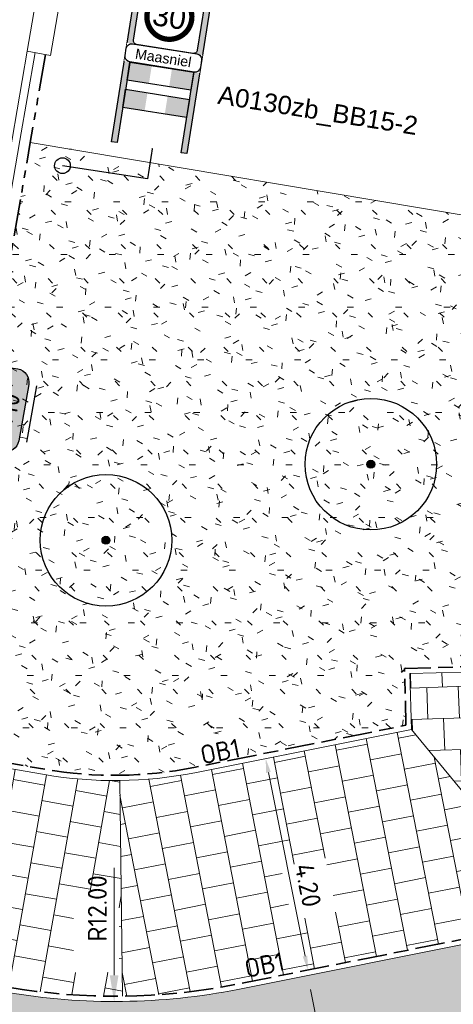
# Model space of a CAD drawing. Header units: metres. Extents: x 198714 to 199133, y 355604 to 356082.
# Tile 33 of 36: x 198770.34 to 198778.58, y 356028.32 to 356047.04. Entities that reach past the tile are written whole.
import ezdxf
from ezdxf.enums import TextEntityAlignment as Align

# ---------------------------------------------------------------- set-up
doc = ezdxf.new("R2010")
doc.units = ezdxf.units.M
doc.linetypes.add('VH-OPSLUITBAND_100X200', pattern=[16, 8, -2, 4, -2])
doc.linetypes.add('VH-TROTTOIRBAND_180-200', pattern=[20, 10, -2, 2, -2, 2, -2])
for name, color, linetype, lineweight in [('B-WE-VH-KANTVERHARDING-G', 253, 'Continuous', 5), ('N-WE-GR-BOOM-S', 96, 'Continuous', 25), ('N-WE-GR-GRAS_BERM-A', 86, 'Continuous', 5), ('N-WE-VH-GOOT_TEGEL-G', 170, 'Continuous', 5), ('N-WE-VH-KANTOPSLUITING_OPSLUITBAND_100X200-G', 5, 'VH-OPSLUITBAND_100X200', 35), ('N-WE-VH-KANTOPSLUITING_TEKST-T', 7, 'VH-OPSLUITBAND_100X200', 35), ('N-WE-VH-KANTOPSLUITING_TROTTOIRBAND_180 200-G', 6, 'VH-TROTTOIRBAND_180-200', 35), ('N-WE-VH-KANTVERHARDING-G', 1, 'Continuous', 5), ('N-WE-VH-VERHARDING_TEGEL-A', 252, 'Continuous', 5), ('N-WE-VW-VERKEERSTEKEN_BORD-S', 7, 'Continuous', 25), ('X-XX-AL-AANPIJLING-M', 7, 'Continuous', 18), ('X-XX-AL-HOOGTELABEL-S', 7, 'Continuous', 25)]:
    doc.layers.add(name, color=color, linetype=linetype, lineweight=lineweight)
for name, color, linetype in [('N-WE-IE-MEUBILAIR_WEGMEUBILAIR_VERKEERSBORD-S', 7, 'Continuous'), ('N-WE-IE-MEUBILAIR_WEGMEUBILAIR_VERKEERSBORD-T', 7, 'Continuous'), ('X-XX-WIPEOUT', 7, 'Continuous')]:
    doc.layers.add(name, color=color, linetype=linetype)
doc.layers.add('N-WE-IE-MEUBILAIR_WEGMEUBILAIR_VERKEERSBORD_WIPEOUT-G', color=7, linetype='Continuous', plot=False)
doc.layers.add('X-XX-HULPLIJNEN', color=4, linetype='Continuous', plot=False)
doc.layers.add('N-WE-VH-VERHARDING_ASFALT_DEKLAAG-G_ROOD', color=7, linetype='Continuous', lineweight=5, true_color=0xbf4040)
doc.styles.add('NLCS-ISO', font='NLCS-ISO.ttf')
doc.styles.add('NLCS-ISO-M200-T18', font='NLCS-ISO.ttf', dxfattribs={"height": 0.36})
doc.styles.add('VB', font='arial.ttf')
doc.dimstyles.new('NLCS-M200-T18-PIJL-A', dxfattribs={"dimtxt": 0.36, "dimasz": 0.27, "dimexe": 0.4, "dimexo": 0.4, "dimgap": 0.14, "dimtad": 1, "dimlfac": -1, "dimzin": 0, "dimdsep": 46, "dimtxsty": 'NLCS-ISO-M200-T18', "dimcen": 0.5, "dimdle": 2, "dimclrd": 256, "dimclre": 256, "dimclrt": 256, "dimazin": 0, "dimtfac": 1, "dimtofl": 0, "dimtmove": 0, "dimatfit": 3, "dimfxl": 1, "dimtfillclr": 256, "dimtolj": 1, "dimtzin": 0, "dimlwd": 18, "dimlwe": 18, "dimarcsym": 0})

# ---------------------------------------------------------------- blocks, each defined once
blk = doc.blocks.new('A0130zb_BB15-2')
at = {"layer": 'N-WE-IE-MEUBILAIR_WEGMEUBILAIR_VERKEERSBORD-T', "insert": (3.259989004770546, 3.937867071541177), "char_height": 1, "width": 9.183492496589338, "attachment_point": 1, "style": 'VB', "bg_fill": 3, "box_fill_scale": 1.5, "bg_fill_color": 256, "bg_fill_true_color": 13158600, "bg_fill_transparency": 3015853}
blk.add_mtext('A0130zb_BB15-2', dxfattribs=at)
at = {"color": 7}
blk.add_wipeout([(-2.06753337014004, 0), (2.067533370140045, 0), (2.067533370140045, 9.904001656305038), (-2.06753337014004, 9.904001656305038)], dxfattribs=at).dxf.layer = 'N-WE-IE-MEUBILAIR_WEGMEUBILAIR_VERKEERSBORD_WIPEOUT-G'
at = {"layer": 'N-WE-IE-MEUBILAIR_WEGMEUBILAIR_VERKEERSBORD-S'}
h = blk.add_hatch(color=50, dxfattribs=at)
edge = h.paths.add_edge_path()
edge.add_line((-1.754999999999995, 9.904001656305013), (0, 9.904001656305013))
edge.add_line((0, 9.904001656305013), (0, 9.591468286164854))
edge.add_line((0, 9.591468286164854), (-1.754999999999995, 9.591468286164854))
edge.add_line((-1.754999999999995, 9.591468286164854), (-1.754999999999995, 5.216001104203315))
edge.add_line((-1.754999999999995, 5.216001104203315), (-1.754999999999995, 0))
edge.add_line((-1.754999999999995, 0), (-2.06753337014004, 0))
edge.add_line((-2.06753337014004, 0), (-2.06753337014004, 9.591468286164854))
edge.add_arc((-1.754999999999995, 9.591468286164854), 0.3125333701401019, 90.0000000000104, 180.0000000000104, ccw=False)
h = blk.add_hatch(color=50, dxfattribs=at)
edge = h.paths.add_edge_path()
edge.add_line((1.754999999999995, 9.904001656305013), (0, 9.904001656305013))
edge.add_line((0, 9.904001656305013), (0, 9.591468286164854))
edge.add_line((0, 9.591468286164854), (1.754999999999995, 9.591468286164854))
edge.add_line((1.754999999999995, 9.591468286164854), (1.754999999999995, 5.216001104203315))
edge.add_line((1.754999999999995, 5.216001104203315), (1.754999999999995, 0))
edge.add_line((1.754999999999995, 0), (2.06753337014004, 0))
edge.add_line((2.06753337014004, 0), (2.06753337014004, 9.591468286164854))
edge.add_arc((1.754999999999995, 9.591468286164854), 0.3125333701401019, 359.9999999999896, 449.9999999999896)
h = blk.add_hatch(color=240, dxfattribs=at)
h.dxf.hatch_style = 1
h.paths.add_polyline_path([(1.754999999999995, 4.431348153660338), (0.55499999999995, 4.431348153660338), (0.55499999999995, 3.431228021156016), (1.754999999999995, 3.431228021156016)])
h.paths.add_polyline_path([(-0.55499999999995, 4.431348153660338), (-1.552499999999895, 4.431348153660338), (-1.754999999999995, 4.431348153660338), (-1.754999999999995, 3.431228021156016), (-0.55499999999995, 3.431228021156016)])
h = blk.add_hatch(color=240, dxfattribs=at)
h.dxf.hatch_style = 1
h.paths.add_polyline_path([(1.754999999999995, 2.931167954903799), (0.55499999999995, 2.931167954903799), (0.55499999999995, 1.931047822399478), (1.754999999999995, 1.931047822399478)])
h.paths.add_polyline_path([(-0.55499999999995, 2.931167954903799), (-1.552499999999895, 2.931167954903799), (-1.754999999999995, 2.931167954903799), (-1.754999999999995, 1.931047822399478), (-0.55499999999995, 1.931047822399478)])
at = {"layer": 'N-WE-IE-MEUBILAIR_WEGMEUBILAIR_VERKEERSBORD-S', "color": 7}
blk.add_lwpolyline([(-1.754999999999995, 9.904001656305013), (1.754999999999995, 9.904001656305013)], dxfattribs=at)
at = {"layer": 'N-WE-IE-MEUBILAIR_WEGMEUBILAIR_VERKEERSBORD-S', "color": 7, "flags": 128}
for points in [[(-1.754999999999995, 5.431468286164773), (-1.754999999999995, 0), (-2.06753337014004, 0), (-2.06753337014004, 9.591468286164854)], [(2.06753337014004, 9.591468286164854), (2.06753337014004, 0), (1.754999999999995, 0), (1.754999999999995, 5.431468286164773)]]:
    blk.add_lwpolyline(points, dxfattribs=at)
for points in [[(-1.754999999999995, 4.431348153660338), (1.754999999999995, 4.431348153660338), (1.754999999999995, 3.431228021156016), (-1.754999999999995, 3.431228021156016)], [(-1.754999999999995, 2.931167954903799), (1.754999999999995, 2.931167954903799), (1.754999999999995, 1.931047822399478), (-1.754999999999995, 1.931047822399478)]]:
    blk.add_lwpolyline(points, close=True, dxfattribs=at)
at = {"layer": 'N-WE-IE-MEUBILAIR_WEGMEUBILAIR_VERKEERSBORD-S'}
for centre, start, end in [((-1.754999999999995, 9.591468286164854), 90, 180.000000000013), ((1.754999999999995, 9.591468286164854), 0, 90)]:
    blk.add_arc(centre, 0.3125333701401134, start, end, dxfattribs=at)
at = {"color": 7}
blk.add_wipeout([(-1.754999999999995, 5.431468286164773), (1.7549999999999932, 5.431468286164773), (1.7549999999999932, 9.5914682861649), (-1.754999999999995, 9.5914682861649)], dxfattribs=at).dxf.layer = 'N-WE-IE-MEUBILAIR_WEGMEUBILAIR_VERKEERSBORD_WIPEOUT-G'
at = {"layer": 'N-WE-IE-MEUBILAIR_WEGMEUBILAIR_VERKEERSBORD-S', "color": 7, "linetype": 'Continuous'}
blk.add_lwpolyline([(-1.754999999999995, 5.633968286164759), (-1.754999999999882, 9.388968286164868, -0.414213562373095), (-1.552499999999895, 9.591468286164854), (1.552500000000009, 9.591468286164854, -0.414213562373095), (1.754999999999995, 9.388968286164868), (1.754999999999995, 5.633968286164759, -0.4142135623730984), (1.552500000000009, 5.431468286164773), (-1.552499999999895, 5.431468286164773, -0.414213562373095)], format="xyb", close=True, dxfattribs=at)
at = {"layer": 'N-WE-IE-MEUBILAIR_WEGMEUBILAIR_VERKEERSBORD-S', "color": 240, "const_width": 0.2866906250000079}
blk.add_lwpolyline([(-1.247380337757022, 7.190627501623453, 1), (1.19592903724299, 7.190627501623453, 1)], format="xyb", close=True, dxfattribs=at)
at = {"layer": 'N-WE-IE-MEUBILAIR_WEGMEUBILAIR_VERKEERSBORD-S', "style": 'VB'}
blk.add_text('ZONE', height=0.405, dxfattribs=at).set_placement((1.13686837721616e-13, 9.166951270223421), align=Align.MIDDLE_CENTER)
at = {"layer": 'N-WE-IE-MEUBILAIR_WEGMEUBILAIR_VERKEERSBORD-S', "color": 7, "linetype": 'Continuous', "style": 'VB'}
blk.add_text('30', height=1.167266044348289, dxfattribs=at).set_placement((-0.02572565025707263, 7.190627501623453), align=Align.MIDDLE)
blk = doc.blocks.new('N-WE-OB-Tekst')
blk.add_wipeout([(197996.3072163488, 356158.61961570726), (197992.1721496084, 356158.61961570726), (197992.1721496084, 356159.6221888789), (197996.3072163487, 356159.622188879)]).dxf.layer = 'N-WE-IE-MEUBILAIR_WEGMEUBILAIR_VERKEERSBORD_WIPEOUT-G'
at = {"layer": 'N-WE-IE-MEUBILAIR_WEGMEUBILAIR_VERKEERSBORD-S', "color": 7}
blk.add_lwpolyline([(197992.4721496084, 356159.6221888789), (197996.0072163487, 356159.6221888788, -0.4142135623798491), (197996.3072163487, 356159.3221888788), (197996.3072163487, 356158.9196157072, -0.4142135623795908), (197996.0072163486, 356158.6196157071), (197992.4721496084, 356158.6196157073, -0.4142135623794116), (197992.1721496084, 356158.9196157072), (197992.1721496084, 356159.3221888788, -0.4142135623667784)], format="xyb", close=True, dxfattribs=at)
at = {"layer": 'N-WE-IE-MEUBILAIR_WEGMEUBILAIR_VERKEERSBORD-S', "color": 7, "linetype": 'Continuous', "style": 'VB'}
blk.add_attdef('WIJKNAAM', text='', height=0.55, dxfattribs=at).set_placement((197994.2396829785, 356159.1209022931), align=Align.MIDDLE_CENTER)
blk = doc.blocks.new('*D99')
at = {"layer": 'Defpoints', "color": 0, "ltscale": 0.2, "transparency": 16777216}
for p in [(198772.1387084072, 356040.3726215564), (198772.1308264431, 356028.3726241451)]:
    blk.add_point(p, dxfattribs=at)
at = {"layer": 'X-XX-AL-AANPIJLING-M', "lineweight": 18, "ltscale": 0.2, "transparency": 16777216}
blk.add_line((198772.1324947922, 356030.9126235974), (198772.1311548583, 356028.8726240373), dxfattribs=at)
at = {"layer": 'X-XX-AL-AANPIJLING-M', "ltscale": 0.2, "transparency": 16777216}
blk.add_solid([(198772.0478215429, 356028.8726787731), (198772.2144881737, 356028.8725693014), (198772.1308264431, 356028.3726241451)], dxfattribs=at)
at = {"layer": 'X-XX-AL-AANPIJLING-M', "ltscale": 0.2, "transparency": 16777216, "insert": (198771.8119891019, 356030.1428339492), "char_height": 0.36, "attachment_point": 5, "rotation": 89.96236639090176, "style": 'NLCS-ISO-M200-T18'}
blk.add_mtext('\\A1;R12.00', dxfattribs=at)
blk = doc.blocks.new('*D111')
at = {"layer": 'Defpoints', "color": 0, "ltscale": 0.2, "transparency": 16777216}
for p in [(198774.9872299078, 356032.9869503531), (198775.7886576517, 356028.966040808), (198775.8124006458, 356028.9707731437)]:
    blk.add_point(p, dxfattribs=at)
at = {"layer": 'X-XX-AL-AANPIJLING-M', "lineweight": 18, "ltscale": 0.2, "transparency": 16777216}
for p, q in [((198775.3795137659, 356033.0651384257), (198775.4032567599, 356033.0698707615)), ((198775.0637498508, 356032.7268910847), (198775.7596236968, 356029.2355647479)), ((198776.1809415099, 356029.0442288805), (198776.2046845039, 356029.0489612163))]:
    blk.add_line(p, q, dxfattribs=at)
at = {"layer": 'X-XX-AL-AANPIJLING-M', "ltscale": 0.2, "transparency": 16777216}
for points in [[(198775.1078817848, 356032.7356872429), (198775.0196179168, 356032.7180949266), (198775.0109729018, 356032.9916826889)], [(198775.8037556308, 356029.2443609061), (198775.7154917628, 356029.2267685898), (198775.8124006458, 356028.9707731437)]]:
    blk.add_solid(points, dxfattribs=at)
at = {"layer": 'X-XX-AL-AANPIJLING-M', "ltscale": 0.2, "transparency": 16777216, "insert": (198775.8173639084, 356030.5829498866), "char_height": 0.36, "attachment_point": 5, "rotation": 281.2721915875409, "style": 'NLCS-ISO-M200-T18'}
blk.add_mtext('\\A1;4.20', dxfattribs=at)
blk = doc.blocks.new('*D112')
at = {"layer": 'Defpoints', "color": 0, "ltscale": 0.2, "transparency": 16777216}
for p in [(198775.8082046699, 356028.8679698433), (198776.3946152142, 356025.925840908), (198776.3946152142, 356025.925840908)]:
    blk.add_point(p, dxfattribs=at)
at = {"layer": 'X-XX-AL-AANPIJLING-M', "lineweight": 18, "ltscale": 0.2, "transparency": 16777216}
blk.add_line((198775.8609816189, 356028.6031782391), (198776.3418382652, 356026.1906325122), dxfattribs=at)
at = {"layer": 'X-XX-AL-AANPIJLING-M', "ltscale": 0.2, "transparency": 16777216}
for points in [[(198775.9051135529, 356028.6119743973), (198775.8168496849, 356028.5943820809), (198775.8082046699, 356028.8679698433)], [(198776.3859701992, 356026.1994286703), (198776.2977063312, 356026.181836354), (198776.3946152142, 356025.925840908)]]:
    blk.add_solid(points, dxfattribs=at)
at = {"layer": 'X-XX-AL-AANPIJLING-M', "ltscale": 0.2, "transparency": 16777216, "insert": (198776.4152370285, 356027.4594558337), "char_height": 0.36, "attachment_point": 5, "rotation": 281.27219158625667, "style": 'NLCS-ISO-M200-T18'}
blk.add_mtext('\\A1;3.00', dxfattribs=at)
blk = doc.blocks.new('TEKST TB')
at = {"style": 'NLCS-ISO'}
blk.add_attdef('TEKST_TROTTOIRBANDEN', text='', height=0.36, rotation=0.340705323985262, dxfattribs=at).set_placement((0, 0), align=Align.BOTTOM_CENTER)
blk = doc.blocks.new('SAL-HOOGTE-WEGPEIL-200-SO')
at = {"layer": 'X-XX-WIPEOUT', "true_color": 0xffffff}
h = blk.add_hatch(color=7, dxfattribs=at)
h.dxf.hatch_style = 1
h.paths.add_polyline_path([(0.5450000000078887, 0.3024999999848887), (-0.5450000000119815, 0.3024999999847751, 0.4142135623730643), (-0.8000000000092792, 0.0474999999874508), (-0.8000000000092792, -0.04250000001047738, 0.4142135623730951), (-0.5450000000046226, -0.297500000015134), (0.544999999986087, -0.297500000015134, 0.4142135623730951), (0.7999999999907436, -0.04250000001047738), (0.7999999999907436, 0.04750000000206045, 0.4142135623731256)])
blk.add_lwpolyline([(-0.8000000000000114, 0.04749999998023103, -0.414213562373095), (-0.5450000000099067, 0.3024999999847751), (0.5450000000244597, 0.3024999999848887, -0.414213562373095), (0.8000000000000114, 0.04749999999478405), (0.8000000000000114, -0.04250000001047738, -0.414213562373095), (0.5449999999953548, -0.297500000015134), (-0.5449999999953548, -0.297500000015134, -0.414213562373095), (-0.8000000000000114, -0.04250000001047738), (-0.8000000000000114, 0.04749999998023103)], format="xyb")
at = {"layer": 'X-XX-HULPLIJNEN'}
for p, q in [((-0.5450000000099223, 0.4524999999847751), (0.545000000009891, 0.4524999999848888)), ((0.5449999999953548, -0.447500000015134), (-0.5449999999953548, -0.447500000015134))]:
    blk.add_line(p, q, dxfattribs=at)
at = {"style": 'NLCS-ISO'}
blk.add_attdef('HOOGTE', text='', height=0.36, dxfattribs=at).set_placement((0, 0.002499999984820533), align=Align.MIDDLE_CENTER)
blk = doc.blocks.new('BOOM_NIEUW')
at = {"layer": 'N-WE-GR-BOOM-S', "ltscale": 0.1}
h = blk.add_hatch(color=256, dxfattribs=at)
edge = h.paths.add_edge_path()
edge.add_arc((0, 0), 0.15, 0, 360)
at = {"layer": 'N-WE-GR-BOOM-S'}
for centre, radius in [((-7.361222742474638e-12, 5.115907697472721e-12), 2.5), ((0, 0), 0.04499999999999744)]:
    blk.add_circle(centre, radius, dxfattribs=at)
at = {"layer": 'N-WE-GR-BOOM-S', "ltscale": 0.1}
blk.add_circle((0, 0), 0.15, dxfattribs=at)

msp = doc.modelspace()

# ---------------------------------------------------------------- hatches: boundary and pattern name
at = {"layer": 'N-WE-VH-VERHARDING_ASFALT_DEKLAAG-G_ROOD'}
h = msp.add_hatch(color=256, dxfattribs=at)
edge = h.paths.add_edge_path()
edge.add_arc((198798.5704223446, 356018.1097752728), 11.49999999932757, 73.98955743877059, 101.27219158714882, ccw=False)
edge.add_line((198801.7422666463, 356029.163706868), (198804.2832080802, 356028.9547793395))
edge.add_line((198804.2832080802, 356028.9547793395), (198805.104994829, 356031.7936974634))
edge.add_line((198805.104994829, 356031.7936974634), (198802.6492852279, 356032.5034733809))
edge.add_arc((198798.4857276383, 356018.0928943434), 15.00000000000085, 73.88474171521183, 101.2721915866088)
edge.add_line((198795.5536749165, 356032.8035390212), (198791.0475998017, 356031.9054104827))
edge.add_arc((198789.8747787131, 356037.7896683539), 6.000000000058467, 182.7615110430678, 281.2721915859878, ccw=False)
edge.add_line((198783.8817463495, 356037.5005955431), (198783.6122433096, 356043.0879091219))
edge.add_line((198783.6122433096, 356043.0879091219), (198780.6297844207, 356042.9440507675))
edge.add_line((198780.6297844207, 356042.9440507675), (198780.9331669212, 356031.583695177))
edge.add_arc((198778.9338797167, 356031.5303034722), 2.00000000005, -78.72780841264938, 1.5297414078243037, ccw=False)
edge.add_line((198779.3248200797, 356029.5688841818), (198774.4843505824, 356028.6041058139))
edge.add_arc((198772.1387084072, 356040.3726215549), 11.99999999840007, 260.1960457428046, 281.27219157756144, ccw=False)
edge.add_line((198770.0953783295, 356028.5478677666), (198767.6481477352, 356028.9707518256))
edge.add_line((198767.6481477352, 356028.9707518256), (198767.4623268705, 356027.5864644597))
edge.add_line((198767.4623268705, 356027.5864644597), (198767.3220671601, 356025.8370190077))
edge.add_arc((198767.7969339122, 356025.3931704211), 0.6500000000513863, 80.1960457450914, 136.9337166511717, ccw=False)
edge.add_line((198767.9076142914, 356026.0336779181), (198769.6100874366, 356025.7394887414))
edge.add_arc((198772.138708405, 356040.3726215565), 14.84999999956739, 260.1960457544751, 278.1267324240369)
edge.add_arc((198774.9659710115, 356020.5734653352), 5.150000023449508, -9.484624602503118, 98.12673229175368, ccw=False)
edge.add_line((198780.045569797, 356019.7248332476), (198782.8759906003, 356019.252413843))
edge.add_line((198782.8759906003, 356019.252413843), (198783.9368127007, 356025.6026940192))
edge.add_arc((198785.9094711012, 356025.2731203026), 1.999999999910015, 101.27219158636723, 170.5151471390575, ccw=False)
edge.add_line((198785.5185307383, 356027.2345395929), (198796.322515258, 356029.3879361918))
at = {"layer": 'N-WE-VH-VERHARDING_TEGEL-A'}
h = msp.add_hatch(dxfattribs=at)
h.set_pattern_fill('AVH-TEGEL_300X300_HALFST', color=256, scale=2, angle=92, pattern_type=2)
h.set_pattern_definition([(91.99999999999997, (0, 0), (-0.3207569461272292, 0.5891646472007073), [0.6, -0.6]), (182, (0, 0), (0.0209396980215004, -0.5996344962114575), [])])
edge = h.paths.add_edge_path()
edge.add_line((198780.7502415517, 356034.6875546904), (198777.751310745, 356034.6074671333))
edge.add_line((198777.751310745, 356034.6074671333), (198777.7797234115, 356033.5435363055))
edge.add_line((198777.7797234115, 356033.5435363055), (198780.4187886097, 356030.3449572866))
edge.add_arc((198778.9338797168, 356031.5303034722), 1.899999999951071, 321.4009664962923, 361.5297414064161)
edge.add_line((198780.833202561, 356031.5810255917), (198780.7502415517, 356034.6875546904))
h.paths.add_polyline_path([(198778.9860778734, 356031.3920741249), (198780.1418861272, 356030.7300082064), (198780.5713342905, 356031.4797216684), (198779.4155260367, 356032.1417875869)], flags=17)
h = msp.add_hatch(dxfattribs=at)
h.set_pattern_fill('AVH-TEGEL_300X300_HALFST', color=256, scale=2, angle=11, pattern_type=2)
h.set_pattern_definition([(11, (0, 0), (0.531733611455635, 0.4089735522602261), [0.6, -0.6]), (101, (0, 0), (-0.5889763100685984, -0.1144853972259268), [])])
edge = h.paths.add_edge_path()
edge.add_line((198777.7797234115, 356033.5435363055), (198773.6633758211, 356032.7230863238))
edge.add_arc((198772.1387084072, 356040.3726215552), 7.799999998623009, 270.73411865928, 281.27219157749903, ccw=False)
edge.add_line((198772.2386454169, 356032.5732618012), (198772.2911764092, 356028.4735983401))
edge.add_arc((198772.1387084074, 356040.3726215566), 11.89999999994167, 270.7341186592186, 281.2721915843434)
edge.add_line((198774.4648035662, 356028.7021767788), (198779.3052730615, 356029.6669551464))
edge.add_arc((198778.9338797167, 356031.5303034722), 1.900000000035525, 281.2721915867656, 321.4009664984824)
edge.add_line((198780.4187886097, 356030.3449572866), (198777.7797234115, 356033.5435363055))
h.paths.add_polyline_path([(198775.3012302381, 356030.9306615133), (198775.5053011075, 356029.9068006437), (198776.352634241, 356030.0756868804), (198776.1485633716, 356031.09954775)], flags=16)
h = msp.add_hatch(dxfattribs=at)
h.set_pattern_fill('AVH-TEGEL_300X300_HALFST', color=256, scale=2, angle=349.9999999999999, pattern_type=2)
h.set_pattern_definition([(349.9999999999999, (198767.6641430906, 356028.4726215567), (0.6429791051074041, 0.1912534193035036), [0.6, -0.6]), (79.99999999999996, (198767.6641430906, 356028.4726215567), (-0.5908846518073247, 0.1041889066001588), [])])
edge = h.paths.add_edge_path()
edge.add_arc((198772.1387084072, 356040.3726215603), 7.800000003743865, 260.19604574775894, 270.7341186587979, ccw=False)
edge.add_line((198770.8105438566, 356032.686531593), (198768.3499295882, 356033.1117283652))
edge.add_line((198768.3499295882, 356033.1117283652), (198767.6641430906, 356029.0694698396))
edge.add_line((198767.6641430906, 356029.0694698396), (198770.1124060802, 356028.6464073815))
edge.add_arc((198772.1387084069, 356040.3726215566), 11.89999999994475, 260.1960457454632, 270.7341186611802)
edge.add_line((198772.2911764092, 356028.4735983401), (198772.2386454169, 356032.5732618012))
h.paths.add_polyline_path([(198772.2251903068, 356028.9265622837), (198772.2261834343, 356030.4385619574), (198771.3621836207, 356030.4391294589), (198771.3611904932, 356028.927129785)], flags=16)

# ---------------------------------------------------------------- linework, layer by layer
at = {"layer": 'B-WE-VH-KANTVERHARDING-G', "flags": 128}
msp.add_lwpolyline([(198770.9243914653, 356046.3601508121), (198770.4809026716, 356046.436424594)], dxfattribs=at)
at = {"layer": 'N-WE-IE-MEUBILAIR_WEGMEUBILAIR_VERKEERSBORD-S', "flags": 128}
msp.add_lwpolyline([(198773.0531407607, 356045.8390886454), (198772.7685013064, 356044.0095271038), (198771.1485559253, 356044.2615549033)], dxfattribs=at)
at = {"layer": 'N-WE-IE-MEUBILAIR_WEGMEUBILAIR_VERKEERSBORD-S'}
msp.add_circle((198771.1485559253, 356044.2615549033), 0.15, dxfattribs=at)
at = {"layer": 'N-WE-VH-GOOT_TEGEL-G', "flags": 128}
msp.add_lwpolyline([(198770.4809026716, 356046.436424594), (198770.1931704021, 356044.763424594), (198769.0931487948, 356038.3892995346), (198767.5026788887, 356029.0145297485), (198767.5002333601, 356028.9963115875)], dxfattribs=at)
at = {"layer": 'N-WE-VH-KANTOPSLUITING_OPSLUITBAND_100X200-G', "ltscale": 0.07, "flags": 128}
for points in [[(198770.1124060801, 356028.6464073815, 0.09222215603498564), (198774.4648035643, 356028.7021767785), (198779.3052730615, 356029.6669551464, 0.3652433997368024), (198780.833202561, 356031.5810255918), (198780.4200356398, 356047.0523304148), (198780.3492103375, 356048.5201947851)], [(198769.8483653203, 356032.9542790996), (198770.8275716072, 356032.785071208, 0.09222215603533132), (198773.6438288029, 356032.8211572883), (198777.6775087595, 356033.6251303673), (198777.6486767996, 356034.7047619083), (198780.7475719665, 356034.7875190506)]]:
    msp.add_lwpolyline(points, format="xyb", dxfattribs=at)
at = {"layer": 'N-WE-VH-KANTOPSLUITING_TROTTOIRBAND_180 200-G', "ltscale": 0.07, "flags": 128}
msp.add_lwpolyline([(198770.8258384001, 356046.3771005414), (198770.5381061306, 356044.7041005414), (198769.4381349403, 356038.3302672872), (198768.5837765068, 356033.2742834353)], dxfattribs=at)
at = {"layer": 'N-WE-VH-KANTVERHARDING-G'}
msp.add_line((198780.607, 356043.009), (198770.5382236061, 356044.7047835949), dxfattribs=at)
at = {"layer": 'N-WE-VH-KANTVERHARDING-G', "flags": 128}
msp.add_lwpolyline([(198770.6287322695, 356046.411), (198770.341, 356044.738), (198769.241, 356038.364), (198767.651, 356028.992), (198767.5815792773, 356028.4748447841), (198767.4623268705, 356027.5864644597), (198767.2971564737, 356025.526310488), (198767.294, 356023.644), (198767.2994498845, 356023.5495000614)], dxfattribs=at)
for points in [[(198746.9342205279, 356034.8059229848), (198751.3920928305, 356032.4075607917, 0.0807955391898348), (198755.0342789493, 356031.1504418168), (198770.0953783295, 356028.5478677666, 0.09222215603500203), (198774.4843505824, 356028.6041058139), (198779.3248200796, 356029.5688841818)], [(198764.8525332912, 356033.7160821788), (198770.8105438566, 356032.686531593, 0.09222215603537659), (198773.6633758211, 356032.7230863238), (198777.7797234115, 356033.5435363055), (198777.751310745, 356034.6074671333), (198780.7502415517, 356034.6875546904)]]:
    msp.add_lwpolyline(points, format="xyb", dxfattribs=at)
at = {"layer": 'N-WE-VH-VERHARDING_TEGEL-A', "flags": 128}
for points in [[(198777.7797234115, 356033.5435363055), (198780.4187886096, 356030.3449572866)], [(198772.2386454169, 356032.5732618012), (198772.2911764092, 356028.4735983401)]]:
    msp.add_lwpolyline(points, dxfattribs=at)

# ---------------------------------------------------------------- block references
at = {"layer": 'N-WE-GR-BOOM-S', "xscale": 0.5, "yscale": 0.5, "zscale": 0.5}
for p in [(198777.010174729, 356038.5865887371), (198771.9759733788, 356037.1414252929)]:
    msp.add_blockref('BOOM_NIEUW', p, dxfattribs=at)
at = {"layer": 'N-WE-VH-KANTOPSLUITING_TEKST-T'}
ref = msp.add_blockref('TEKST TB', (198774.2036950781, 356032.8442045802), dxfattribs=dict(at, rotation=11.11007274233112))
ref.add_attrib('TEKST_TROTTOIRBANDEN', 'OB1', dxfattribs={"height": 0.3599999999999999, "rotation": 11.45077806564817, "style": 'NLCS-ISO'}).set_placement((198774.2036950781, 356032.8442045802), align=Align.BOTTOM_CENTER)
ref = msp.add_blockref('TEKST TB', (198775.0454632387, 356028.7862528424), dxfattribs=dict(at, rotation=11.11007274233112))
ref.add_attrib('TEKST_TROTTOIRBANDEN', 'OB1', dxfattribs={"height": 0.3599999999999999, "rotation": 11.45077806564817, "style": 'NLCS-ISO'}).set_placement((198775.0454632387, 356028.7862528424), align=Align.BOTTOM_CENTER)
at = {"layer": 'X-XX-AL-HOOGTELABEL-S', "rotation": 79.94233700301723}
msp.add_blockref('SAL-HOOGTE-WEGPEIL-200-SO', (198770.1196061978, 356039.6183215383), dxfattribs=at).add_auto_attribs({'HOOGTE': '+10'})

# ---------------------------------------------------------------- dimensions: what is measured, and where the dimension line sits
at = {"layer": 'X-XX-AL-AANPIJLING-M', "ltscale": 0.2}
dim = msp.add_radius_dim(center=(198772.1387084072, 356040.3726215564), mpoint=(198772.1308264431, 356028.3726241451), dimstyle='NLCS-M200-T18-PIJL-A', override={"dimasz": 0.5}, dxfattribs=at)
dim.commit()
dim.dimension.update_dxf_attribs({"geometry": '*D99', "text_midpoint": (198772.1319890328, 356030.1426237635), "dimtype": 164})
dim = msp.add_linear_dim(base=(198775.8124006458, 356028.9707731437), p1=(198774.9872299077, 356032.9869503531), p2=(198775.7886576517, 356028.9660408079), angle=281.272191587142, text='4.20', dimstyle='NLCS-M200-T18-PIJL-A', dxfattribs=at)
dim.commit()
dim.dimension.update_dxf_attribs({"geometry": '*D111', "text_midpoint": (198775.5035368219, 356030.5203994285), "dimtype": 161})
dim = msp.add_aligned_dim(p1=(198775.8082046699, 356028.8679698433), p2=(198776.3946152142, 356025.925840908), distance=0, dimstyle='NLCS-M200-T18-PIJL-A', dxfattribs=at)
dim.commit()
dim.dimension.update_dxf_attribs({"geometry": '*D112', "text_midpoint": (198776.4152370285, 356027.4594558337)})

# ---------------------------------------------------------------- next in the draw order: block references
at = {"layer": 'N-WE-IE-MEUBILAIR_WEGMEUBILAIR_VERKEERSBORD-S', "xscale": 0.35, "yscale": 0.35, "zscale": 0.35, "rotation": 351}
msp.add_blockref('A0130zb_BB15-2', (198772.7964434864, 356044.6054330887), dxfattribs=at)

# ---------------------------------------------------------------- next in the draw order: hatches: boundary and pattern name
at = {"layer": 'N-WE-GR-GRAS_BERM-A'}
h = msp.add_hatch(dxfattribs=at)
h.set_pattern_fill('AGR-GRAS_01', color=256, scale=0.04, pattern_type=2)
h.set_pattern_definition([(0, (198768.3964712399, 356031.5726215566), (1, 1), [0.12, -0.8]), (45, (198768.7964712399, 356031.7726215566), (-0.1131370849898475, 1.866761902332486), [0.12, -0.8]), (29.99999999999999, (198768.4764712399, 356031.6926215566), (0.2274613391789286, 1.286025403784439), [0.12, -0.8]), (15, (198768.71647124, 356032.0526215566), (0.3856270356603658, 0.7244941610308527), [0.12, -0.8]), (135, (198768.55647124, 356033.5726215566), (-0.02828427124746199, -0.6505382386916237), [0.12, -0.8]), (150, (198769.59647124, 356031.9726215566), (0.2156921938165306, -0.5864101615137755), [0.12, -0.8]), (165, (198768.6364712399, 356031.6126215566), (0.1434520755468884, -0.7010146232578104), [0.12, -0.8]), (85, (198768.7964712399, 356031.9726215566), (-0.872677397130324, 1.040016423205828), [0.12, -0.8]), (99.99999999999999, (198768.3964712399, 356031.5726215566), (-1.112117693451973, 0.7787131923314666), [0.12, -0.7999999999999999])])
edge = h.paths.add_edge_path()
edge.add_line((198780.5276574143, 356043.0223628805), (198770.5382239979, 356044.7047835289))
edge.add_line((198770.5382239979, 356044.7047835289), (198769.4381349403, 356038.3302672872))
edge.add_line((198769.4381349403, 356038.3302672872), (198768.5837764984, 356033.2742834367))
edge.add_line((198768.5837764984, 356033.2742834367), (198769.865393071, 356033.0528187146))
edge.add_line((198769.865393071, 356033.0528187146), (198769.8483653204, 356032.9542790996))
edge.add_line((198769.8483653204, 356032.9542790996), (198770.8275716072, 356032.785071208))
edge.add_arc((198772.1387084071, 356040.3726215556), 7.699999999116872, 260.1960457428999, 281.2721915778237)
edge.add_line((198773.6438288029, 356032.8211572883), (198777.6775087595, 356033.6251303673))
edge.add_line((198777.6775087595, 356033.6251303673), (198777.6486767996, 356034.7047619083))
edge.add_line((198777.6486767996, 356034.7047619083), (198780.7475719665, 356034.7875190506))
edge.add_line((198780.7475719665, 356034.7875190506), (198780.5276574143, 356043.0223628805))
h.paths.add_polyline_path([(198768.9644361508, 356033.2988687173), (198769.9232084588, 356033.1390573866), (198770.0119925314, 356033.6717086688), (198769.0532202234, 356033.8315199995)], flags=16)
h.paths.add_polyline_path([(198769.9176072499, 356037.5755145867), (198770.0686763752, 356038.4992429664), (198769.5357561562, 356038.5863982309), (198769.3846870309, 356037.6626698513)], flags=16)
h.paths.add_polyline_path([(198773.7154443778, 356032.8294090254), (198774.6328138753, 356033.0152293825), (198774.5256098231, 356033.5444810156), (198773.6082403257, 356033.3586606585)], flags=17)
h.paths.add_polyline_path([(198779.9671952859, 356041.5727633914), (198779.9977460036, 356040.6372621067), (198780.5374582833, 356040.6548875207), (198780.5069075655, 356041.5903888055)], flags=16)

# ---------------------------------------------------------------- next in the draw order: block references
at = {"layer": 'N-WE-VW-VERKEERSTEKEN_BORD-S', "xscale": 0.35, "yscale": 0.35, "zscale": 0.35, "rotation": 350.9999999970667}
msp.add_blockref('N-WE-OB-Tekst', (110827.8092540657, 243765.9297535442), dxfattribs=at).add_auto_attribs({'WIJKNAAM': 'Maasniel'})

# ---------------------------------------------------------------- next in the draw order: linework, layer by layer
at = {"layer": 'B-WE-VH-KANTVERHARDING-G', "flags": 128}
for points in [[(198770.4809026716, 356046.436424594), (198771.8421704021, 356054.3514245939), (198774.0409151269, 356067.2119319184), (198775.2205464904, 356074.9585111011), (198776.2033989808, 356082.1044386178)], [(198770.9243914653, 356046.3601508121), (198772.2856591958, 356054.2751508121), (198774.4851697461, 356067.1401361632), (198775.6659070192, 356074.8939777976), (198776.6492020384, 356082.0431227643)]]:
    msp.add_lwpolyline(points, dxfattribs=at)

doc.saveas('drawing.dxf')
